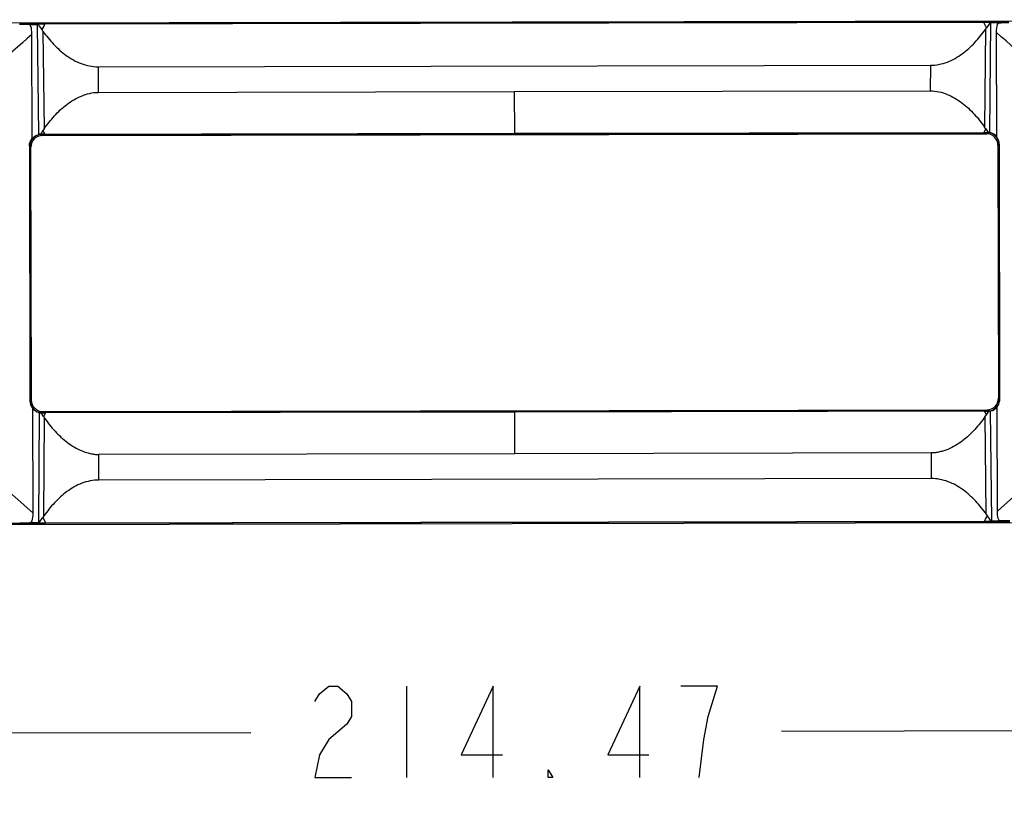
# Model space of a CAD drawing. Header units: inches. Extents: x 0 to 17, y 0 to 11.
# Tile 21 of 46: x 7.7 to 9.3, y 3.1 to 4.5. Entities that reach past the tile are written whole.
import ezdxf

# ---------------------------------------------------------------- set-up
doc = ezdxf.new("R2010")
doc.units = ezdxf.units.IN
doc.header["$LTSCALE"] = 0.935
doc.header["$MEASUREMENT"] = 0
doc.layers.get('0').update_dxf_attribs({"linetype": 'CONTINUOUS'})
doc.styles.get("Standard").update_dxf_attribs({"font": 'txt', "width": 0.8})
doc.dimstyles.new('DIMSTYLE_1', dxfattribs={"dimtxt": 0.15625, "dimasz": 0.1875, "dimexe": 0.125, "dimexo": 0.0625, "dimgap": 0.078125, "dimtad": 0, "dimtih": 1, "dimtoh": 1, "dimlfac": 2, "dimzin": 4, "dimdsep": 46, "dimtxsty": 'Standard', "dimblk": '_FILLED', "dimblk1": '_FILLED', "dimblk2": '_FILLED', "dimcen": 0.09, "dimazin": 1, "dimtfac": 1, "dimtofl": 0, "dimtmove": 0, "dimatfit": 3, "dimldrblk": '_FILLED', "dimfxl": 1, "dimtolj": 1, "dimtzin": 4, "dimarcsym": 0})

# ---------------------------------------------------------------- blocks, each defined once
blk = doc.blocks.new('_FILLED')
at = {"color": 0, "linetype": 'ByBlock'}
blk.add_solid([(0, 0), (-1, 0.1667), (-1, -0.1667)], dxfattribs=at)
blk = doc.blocks.new('*D2')
at = {"color": 2, "linetype": 'Continuous', "transparency": 16777216}
for p, q in [((10.6117, 3.5837), (10.6126, 3.1308)), ((6.39, 3.5613), (6.3908, 3.1229)), ((6.3906, 3.2479), (8.0484, 3.251)), ((10.6124, 3.2558), (8.9546, 3.2527))]:
    blk.add_line(p, q, dxfattribs=at)
at = {"color": 2, "linetype": 'Continuous', "transparency": 16777216, "xscale": 0.1875, "yscale": 0.1875, "zscale": 0.1875}
for p, rotation in [((6.3906, 3.2479), 180.106889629), ((10.6124, 3.2558), 0.106889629)]:
    blk.add_blockref('_FILLED', p, dxfattribs=dict(at, rotation=rotation))
at = {"color": 2, "linetype": 'Continuous', "transparency": 16777216, "insert": (8.5015, 3.3299), "char_height": 0.15625, "width": 1.125, "attachment_point": 2, "line_spacing_factor": 0.9}
blk.add_mtext('{\\ftxt;\\W0.0001;\\H0.0001;\\~}{\\ftxt;\\W4.8;\\H0.15625; }{\\ftxt;\\W0.0001;\\H0.0001;\\~}', dxfattribs=at)

msp = doc.modelspace()

# ---------------------------------------------------------------- linework, layer by layer
at = {"color": 7, "linetype": 'Continuous'}
for p, q in [((6.408, 4.4613), (10.5881, 4.4691)), ((7.6808, 4.4625), (7.6706, 4.4625)), ((7.6706, 4.4625), (7.6707, 4.4606)), ((7.674, 4.4605), (7.6707, 4.4606)), ((7.674, 4.4605), (7.6741, 4.4625)), ((7.684, 4.4605), (7.674, 4.4605)), ((7.6741, 4.4625), (7.6742, 4.4636)), ((7.6827, 4.4624), (7.6808, 4.4625)), ((7.6833, 4.4624), (7.6827, 4.4624)), ((7.6835, 4.4623), (7.6848, 4.4612)), ((7.6839, 4.4609), (7.684, 4.4605)), ((7.686, 4.273), (7.684, 4.4605)), ((7.688, 4.4612), (7.6848, 4.4612)), ((7.6848, 4.4612), (7.6869, 4.4581)), ((7.6869, 4.4581), (7.6911, 4.4521)), ((7.6946, 4.4612), (7.688, 4.4612)), ((7.6944, 4.4582), (7.6911, 4.4521)), ((7.696, 4.4612), (7.6944, 4.4582)), ((7.696, 4.4625), (9.3, 4.4655)), ((9.302, 4.4642), (7.696, 4.4612)), ((7.696, 4.4625), (7.696, 4.4612)), ((9.3, 4.4655), (9.3, 4.4642)), ((9.3099, 4.4655), (9.3, 4.4655)), ((9.3112, 4.4643), (9.3, 4.4642)), ((9.3049, 4.4551), (9.3, 4.4642)), ((9.3091, 4.4612), (9.3049, 4.4551)), ((9.3112, 4.4643), (9.3091, 4.4612)), ((9.3107, 4.276), (9.312, 4.4635)), ((9.322, 4.4636), (9.312, 4.4635)), ((9.3121, 4.4655), (9.3142, 4.4655)), ((9.3142, 4.4655), (9.3153, 4.4655)), ((9.3254, 4.4656), (9.3153, 4.4655)), ((9.3219, 4.4655), (9.3219, 4.4667)), ((9.3219, 4.4655), (9.322, 4.4636)), ((9.3253, 4.4637), (9.322, 4.4636)), ((9.3253, 4.4637), (9.3254, 4.4656)), ((7.6745, 4.2657), (7.6742, 4.444)), ((7.6911, 4.4521), (7.6932, 4.4491)), ((7.6932, 4.4491), (7.6951, 4.2824)), ((9.3028, 4.4521), (9.3016, 4.2854)), ((9.3028, 4.4521), (9.3049, 4.4551)), ((9.3223, 4.2688), (9.3219, 4.447)), ((7.7873, 4.3885), (9.2089, 4.3911)), ((9.2089, 4.3911), (9.2088, 4.3475)), ((7.7873, 4.3885), (7.7876, 4.3448)), ((7.7876, 4.3448), (8.4982, 4.3462)), ((8.4982, 4.3462), (9.2088, 4.3475)), ((8.4982, 4.3462), (8.4984, 4.275)), ((7.6904, 4.2754), (7.689, 4.2734)), ((7.6902, 4.2729), (9.3065, 4.2759)), ((7.6922, 4.2735), (7.6902, 4.2734)), ((7.6902, 4.2734), (7.6902, 4.2729)), ((7.6931, 4.2795), (7.6904, 4.2754)), ((7.6922, 4.2711), (9.3045, 4.2741)), ((7.6964, 4.2735), (7.6922, 4.2735)), ((7.6931, 4.2795), (7.6964, 4.2735)), ((7.6964, 4.2735), (8.4984, 4.275)), ((8.4984, 4.275), (9.3003, 4.2765)), ((9.3036, 4.2825), (9.3003, 4.2765)), ((9.3003, 4.2765), (9.3065, 4.2765)), ((9.3036, 4.2825), (9.3077, 4.2764)), ((9.3261, 4.2565), (9.3269, 3.8199)), ((9.3274, 3.8199), (9.3266, 4.2565)), ((7.6702, 4.2534), (7.671, 3.8168)), ((7.6716, 3.8168), (7.6708, 4.2534)), ((7.6734, 3.8188), (7.6725, 4.2514)), ((9.3242, 4.2545), (9.3251, 3.8219)), ((7.6753, 3.8045), (7.6757, 3.6263)), ((7.6931, 3.7992), (9.3054, 3.8022)), ((9.3234, 3.6293), (9.3231, 3.8076)), ((7.6869, 3.7973), (7.6856, 3.6098)), ((7.694, 3.7908), (7.6899, 3.7969)), ((9.3074, 3.8004), (7.6911, 3.7974)), ((7.6911, 3.7968), (7.6973, 3.7969)), ((7.6973, 3.7969), (7.694, 3.7908)), ((7.6948, 3.6212), (7.696, 3.7879)), ((8.4992, 3.7984), (7.6973, 3.7969)), ((9.3012, 3.7999), (8.4992, 3.7984)), ((8.4993, 3.7272), (8.4992, 3.7984)), ((9.3045, 3.7938), (9.3012, 3.7999)), ((9.3012, 3.7999), (9.3074, 3.7999)), ((9.3044, 3.6242), (9.3025, 3.7909)), ((9.3045, 3.7938), (9.3086, 3.7999)), ((9.3136, 3.6128), (9.3116, 3.8003)), ((7.546, 3.7414), (7.6757, 3.6263)), ((9.3234, 3.6293), (9.4526, 3.745)), ((7.7886, 3.6822), (7.7887, 3.7258)), ((8.4993, 3.7272), (7.7887, 3.7258)), ((9.21, 3.7285), (8.4993, 3.7272)), ((9.21, 3.7285), (9.2102, 3.6848)), ((9.2102, 3.6848), (7.7886, 3.6822)), ((7.6885, 3.6121), (7.6927, 3.6182)), ((7.6948, 3.6212), (7.6927, 3.6182)), ((7.6927, 3.6182), (7.6961, 3.612)), ((9.3032, 3.6151), (9.3065, 3.6213)), ((9.3065, 3.6213), (9.3044, 3.6242)), ((9.3107, 3.6152), (9.3065, 3.6212)), ((6.4096, 3.6042), (10.5897, 3.612)), ((7.6547, 3.6078), (6.412, 3.6054)), ((7.6534, 3.6092), (7.6535, 3.6078)), ((7.6547, 3.6092), (7.6547, 3.6078)), ((7.6547, 3.6078), (7.6547, 3.6066)), ((7.6722, 3.6078), (7.6723, 3.6096)), ((7.6823, 3.6078), (7.6722, 3.6078)), ((7.6723, 3.6096), (7.6756, 3.6097)), ((7.6756, 3.6097), (7.6856, 3.6098)), ((7.6757, 3.6078), (7.6756, 3.6097)), ((7.6757, 3.6078), (7.6758, 3.6066)), ((7.6841, 3.6082), (7.6823, 3.6078)), ((7.6846, 3.6078), (7.6823, 3.6078)), ((7.6884, 3.6078), (7.6854, 3.6078)), ((7.6864, 3.609), (7.6885, 3.6121)), ((7.6864, 3.6091), (7.6976, 3.6091)), ((7.6911, 3.6091), (7.6926, 3.6091)), ((7.6958, 3.6091), (9.3016, 3.6121)), ((7.6961, 3.612), (7.6976, 3.6091)), ((9.3016, 3.6108), (7.6976, 3.6078)), ((7.6976, 3.6078), (7.6976, 3.6091)), ((9.3016, 3.6121), (9.3032, 3.6151)), ((9.3016, 3.6108), (9.3016, 3.6121)), ((9.3016, 3.6121), (9.31, 3.6121)), ((9.3099, 3.6109), (9.3016, 3.6108)), ((9.31, 3.6121), (9.3124, 3.6122)), ((9.3128, 3.6121), (9.3107, 3.6152)), ((9.3124, 3.6122), (9.3128, 3.6121)), ((9.3136, 3.6128), (9.3236, 3.6128)), ((9.3137, 3.6124), (9.3136, 3.6128)), ((9.3168, 3.6108), (9.3138, 3.6109)), ((9.327, 3.6108), (9.3168, 3.6108)), ((9.3235, 3.6108), (9.3236, 3.6128)), ((9.3235, 3.6097), (9.3235, 3.6108)), ((9.3236, 3.6128), (9.3269, 3.6127)), ((9.3269, 3.6127), (9.327, 3.6108))]:
    msp.add_line(p, q, dxfattribs=at)
at = {"color": 2, "linetype": 'Continuous'}
for p, q in [((8.314, 3.3299), (8.314, 3.1737)), ((8.8452, 3.3299), (8.7827, 3.3299))]:
    msp.add_line(p, q, dxfattribs=at)
at = {"color": 7, "linetype": 'Continuous'}
for points in [[(9.3112, 4.4643), (9.3102, 4.4642), (9.3088, 4.4643), (9.3073, 4.4642)], [(7.6864, 3.609), (7.6873, 3.6091), (7.6885, 3.609), (7.6911, 3.6091)]]:
    msp.add_lwpolyline(points, dxfattribs=at)
at = {"color": 2, "linetype": 'Continuous'}
for points in [[(8.1577, 3.3039), (8.1655, 3.3169), (8.1812, 3.3299), (8.1968, 3.3299), (8.2124, 3.3169), (8.2202, 3.3039), (8.2202, 3.2779), (8.2124, 3.2648)], [(8.4624, 3.1737), (8.4624, 3.3299), (8.4077, 3.2128), (8.478, 3.2128)], [(8.7124, 3.1737), (8.7124, 3.3299), (8.6577, 3.2128), (8.728, 3.2128)], [(8.814, 3.1737), (8.8218, 3.2388), (8.8296, 3.2779), (8.8452, 3.3299)], [(8.2124, 3.2648), (8.1812, 3.2388), (8.1655, 3.2128), (8.1577, 3.1737), (8.2202, 3.1737)], [(8.564, 3.1737), (8.5562, 3.1737), (8.5562, 3.1867), (8.564, 3.1737)]]:
    msp.add_lwpolyline(points, dxfattribs=at)
at = {"color": 7, "linetype": 'Continuous'}
for centre, radius, start, end in [((7.6479, 8.0305), 3.5681, 270.0832, 270.3652), ((7.6871, 4.285), 0.1774, 90.3279, 91.2308), ((7.6968, 0.9611), 3.5013, 90.0129, 90.1749), ((7.6944, 4.3031), 0.1581, 89.4206, 89.9464), ((9.3098, 4.3418), 0.1237, 88.9253, 89.9579), ((9.3154, 4.4605), 0.00504, 91.4598, 105.8703), ((9.3348, 8.0337), 3.5682, 269.8486, 270.1306), ((46.5723, -39.0667), 58.363, 131.796378, 131.966667), ((-19.9441, -28.553), 44.1079, 48.2066, 48.43188), ((7.6903, 4.2534), 0.0195, 90.1069, 180.1069), ((7.6904, 4.2534), 0.02, 94.1565, 102.7636), ((7.6902, 4.2535), 0.0199, 90.0679, 93.56), ((7.8716, 4.1592), 0.2153, 145.087, 146.0322), ((9.1254, 4.1613), 0.2154, 34.2185, 35.1635), ((9.3046, 4.2545), 0.0197, 0.1069, 90.1069), ((9.3066, 4.2566), 0.0199, 86.6537, 90.1458), ((9.3066, 4.2564), 0.0195, 0.1069, 90.1069), ((9.3063, 4.2564), 0.0201, 80.3342, 86.0621), ((9.3063, 4.2564), 0.0201, 77.4647, 80.3328), ((7.6922, 4.2514), 0.0197, 90.1069, 180.1069), ((7.693, 3.8189), 0.0197, 180.1069, 270.1069), ((9.3054, 3.8219), 0.0197, 270.1069, 0.1069), ((9.3074, 3.8199), 0.0195, 270.1069, 0.1069), ((7.6911, 3.8169), 0.0195, 180.1069, 270.1069), ((7.6912, 3.8168), 0.02, 257.4688, 260.2999), ((7.6913, 3.8169), 0.0201, 260.3003, 266.0808), ((7.691, 3.8167), 0.0199, 266.6602, 270.1447), ((7.872, 3.9117), 0.2152, 214.1927, 215.1384), ((9.1258, 3.9144), 0.2156, 325.0463, 325.9901), ((9.3074, 3.8198), 0.0199, 270.0692, 273.5538), ((9.3072, 3.8199), 0.0201, 274.1254, 282.7302), ((7.6523, 3.9935), 0.3843, 270.1711, 270.3545), ((7.6627, 0.0953), 3.5124, 89.8445, 90.131), ((7.6851, 3.5597), 0.0482, 89.6972, 90.6926), ((7.6854, 7.1738), 3.566, 270.0478, 270.1958), ((9.3095, 3.9122), 0.3014, 270.0725, 270.8094), ((9.3496, 0.0978), 3.5131, 90.0829, 90.3693)]:
    msp.add_arc(centre, radius, start, end, dxfattribs=at)
for points, knots in [([(7.6707, 4.4606), (7.6678, 4.4608), (7.6619, 4.461), (7.656, 4.4609), (7.6531, 4.461)], [0, 0, 0, 0, 0.499021, 1, 1, 1, 1]), ([(7.6742, 4.444), (7.6742, 4.4454), (7.6741, 4.451), (7.6734, 4.4573), (7.6707, 4.4606)], [0, 0, 0, 0, 0.252533, 1, 1, 1, 1]), ([(7.6808, 4.4625), (7.681, 4.4625), (7.6822, 4.4623), (7.6836, 4.4618), (7.6839, 4.4609)], [0, 0, 0, 0, 0.244743, 1, 1, 1, 1]), ([(9.3124, 4.4655), (9.3124, 4.4653), (9.3123, 4.465), (9.3117, 4.4648), (9.3114, 4.4645), (9.3112, 4.4643)], [0, 0, 0, 0, 0.262863, 0.503642, 1, 1, 1, 1]), ([(9.312, 4.4635), (9.312, 4.4638), (9.3124, 4.4647), (9.3134, 4.4651), (9.314, 4.4653)], [0, 0, 0, 0, 0.270877, 1, 1, 1, 1]), ([(9.3219, 4.447), (9.3219, 4.4485), (9.3219, 4.4541), (9.3227, 4.4604), (9.3253, 4.4637)], [0, 0, 0, 0, 0.252538, 1, 1, 1, 1]), ([(7.6932, 4.4491), (7.6988, 4.4415), (7.7108, 4.4266), (7.7323, 4.4071), (7.7578, 4.3925), (7.7775, 4.3885), (7.7873, 4.3885)], [0, 0, 0, 0, 0.245614, 0.493766, 0.745314, 1, 1, 1, 1]), ([(9.2089, 4.3911), (9.2187, 4.3911), (9.2384, 4.3951), (9.2639, 4.41), (9.2853, 4.4295), (9.2972, 4.4445), (9.3028, 4.4521)], [0, 0, 0, 0, 0.254618, 0.506184, 0.754377, 1, 1, 1, 1]), ([(7.6951, 4.2824), (7.7005, 4.2901), (7.7123, 4.3051), (7.7332, 4.3249), (7.7583, 4.34), (7.7778, 4.3447), (7.7876, 4.3448)], [0, 0, 0, 0, 0.245463, 0.493458, 0.744995, 1, 1, 1, 1]), ([(9.2088, 4.3475), (9.2186, 4.3474), (9.2381, 4.3428), (9.2633, 4.3278), (9.2843, 4.308), (9.2961, 4.2931), (9.3016, 4.2854)], [0, 0, 0, 0, 0.254956, 0.506503, 0.754518, 1, 1, 1, 1]), ([(7.6702, 4.2534), (7.6702, 4.2556), (7.6709, 4.2601), (7.6731, 4.264), (7.6745, 4.2657)], [0, 0, 0, 0, 0.502052, 1, 1, 1, 1]), ([(9.3266, 4.2565), (9.3266, 4.2576), (9.3262, 4.262), (9.3243, 4.2662), (9.3223, 4.2688)], [0, 0, 0, 0, 0.253031, 1, 1, 1, 1]), ([(9.3231, 3.8076), (9.3252, 3.8102), (9.327, 3.8144), (9.3274, 3.8188), (9.3274, 3.8199)], [0, 0, 0, 0, 0.746977, 1, 1, 1, 1]), ([(7.671, 3.8168), (7.671, 3.8157), (7.6714, 3.8113), (7.6733, 3.8071), (7.6753, 3.8045)], [0, 0, 0, 0, 0.253005, 1, 1, 1, 1]), ([(7.696, 3.7879), (7.7015, 3.7802), (7.7133, 3.7652), (7.7343, 3.7456), (7.7553, 3.7329), (7.7717, 3.728), (7.7813, 3.7261), (7.7863, 3.7258), (7.7887, 3.7258)], [0, 0, 0, 0, 0.24537, 0.493196, 0.744366, 0.871738, 0.93586, 1, 1, 1, 1]), ([(9.3025, 3.7909), (9.2971, 3.7832), (9.2853, 3.7682), (9.2644, 3.7484), (9.2455, 3.7371), (9.2318, 3.7321), (9.2246, 3.7303), (9.2174, 3.7288), (9.2124, 3.7285), (9.21, 3.7285)], [0, 0, 0, 0, 0.245349, 0.493159, 0.744323, 0.807933, 0.871767, 0.935873, 1, 1, 1, 1]), ([(9.3044, 3.6242), (9.2987, 3.6318), (9.2868, 3.6467), (9.2653, 3.6662), (9.2398, 3.6809), (9.2201, 3.6849), (9.2102, 3.6848)], [0, 0, 0, 0, 0.245477, 0.493546, 0.745214, 1, 1, 1, 1]), ([(7.7886, 3.6822), (7.7788, 3.6822), (7.7591, 3.6782), (7.7336, 3.6633), (7.7123, 3.6438), (7.7004, 3.6288), (7.6948, 3.6212)], [0, 0, 0, 0, 0.254847, 0.506506, 0.754548, 1, 1, 1, 1]), ([(7.6757, 3.6263), (7.6757, 3.6248), (7.6757, 3.6192), (7.6749, 3.613), (7.6723, 3.6096)], [0, 0, 0, 0, 0.25256, 1, 1, 1, 1]), ([(9.3269, 3.6127), (9.326, 3.6138), (9.3233, 3.6191), (9.3235, 3.625), (9.3234, 3.6293)], [0, 0, 0, 0, 0.250763, 1, 1, 1, 1]), ([(7.6547, 3.6092), (7.6576, 3.6093), (7.6635, 3.6092), (7.6694, 3.6094), (7.6723, 3.6096)], [0, 0, 0, 0, 0.500976, 1, 1, 1, 1]), ([(7.6856, 3.6098), (7.6856, 3.6096), (7.6853, 3.6088), (7.6846, 3.6084), (7.6841, 3.6082)], [0, 0, 0, 0, 0.269591, 1, 1, 1, 1]), ([(7.6852, 3.6079), (7.6852, 3.608), (7.6853, 3.6083), (7.6859, 3.6085), (7.6862, 3.6088), (7.6864, 3.609)], [0, 0, 0, 0, 0.26165, 0.502484, 1, 1, 1, 1]), ([(9.3138, 3.611), (9.3139, 3.611), (9.3142, 3.6112), (9.3137, 3.6113), (9.3133, 3.6116), (9.313, 3.6119), (9.3128, 3.6121)], [0, 0, 0, 0, 0.193405, 0.382137, 0.584739, 1, 1, 1, 1]), ([(9.3168, 3.6108), (9.3166, 3.6108), (9.3154, 3.611), (9.3141, 3.6116), (9.3137, 3.6124)], [0, 0, 0, 0, 0.244785, 1, 1, 1, 1])]:
    msp.add_open_spline(points, degree=3, knots=knots, dxfattribs=at)
for points in [[(9.3253, 4.4637), (9.3312, 4.4641), (9.337, 4.4641), (9.3429, 4.4641)], [(7.6745, 4.2657), (7.6773, 4.2693), (7.6816, 4.272), (7.686, 4.273)], [(9.3223, 4.2688), (9.3194, 4.2724), (9.3151, 4.2751), (9.3107, 4.276)], [(7.6869, 3.7973), (7.6825, 3.7983), (7.6782, 3.8009), (7.6753, 3.8045)], [(9.3116, 3.8003), (9.316, 3.8013), (9.3203, 3.804), (9.3231, 3.8076)], [(9.3445, 3.6123), (9.3386, 3.6123), (9.3327, 3.6123), (9.3269, 3.6127)]]:
    msp.add_open_spline(points, degree=3, dxfattribs=at)

# ---------------------------------------------------------------- dimensions: what is measured, and where the dimension line sits
at = {"color": 2, "linetype": 'Continuous'}
dim = msp.add_linear_dim(base=(10.6124, 3.2558), p1=(6.3899, 3.6238), p2=(10.6116, 3.6462), angle=0.1069, text='{\\ftxt;\\W0.0001;\\H0.0001;\\~}{\\ftxt;\\W4.8;\\H0.15625; }{\\ftxt;\\W0.0001;\\H0.0001;\\~}', dimstyle='DIMSTYLE_1', dxfattribs=at)
dim.commit()
dim.dimension.update_dxf_attribs({"geometry": '*D2', "text_midpoint": (8.5015, 3.2518), "dimtype": 160})

doc.saveas('drawing.dxf')
